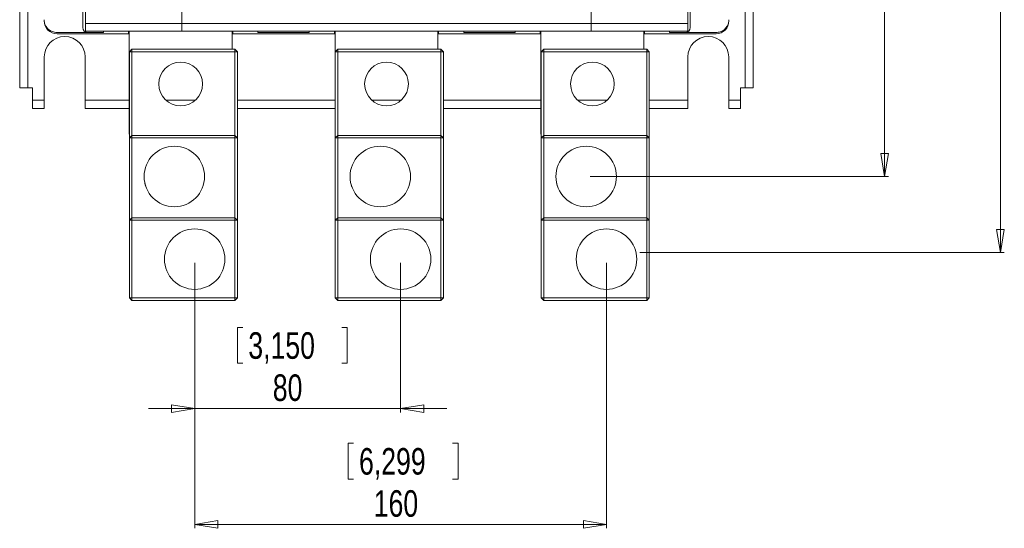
# Model space of a CAD drawing. Header units: millimetres. Extents: x 0 to 1189, y 0 to 841.
# Tile 3 of 10: x 172 to 427, y 368 to 499. Entities that reach past the tile are written whole.
import ezdxf

# ---------------------------------------------------------------- set-up
doc = ezdxf.new("R2010")
doc.units = ezdxf.units.MM
doc.styles.add('SLDTEXTSTYLE3', font='TXT', dxfattribs={"width": 0.75})
doc.dimstyles.new('SLDDIMSTYLE0', dxfattribs={"dimtxt": 6.879167, "dimasz": 6, "dimexe": 0, "dimexo": 0.0625, "dimgap": 1.719792, "dimtad": 2, "dimdec": 1, "dimlfac": 1.5, "dimrnd": 1e-09, "dimzin": 12, "dimdsep": 46, "dimtxsty": 'SLDTEXTSTYLE3', "dimblk1": 'CLOSED', "dimblk2": 'CLOSED', "dimsah": 1, "dimcen": 0.09, "dimadec": 0, "dimazin": 0, "dimtfac": 1, "dimtofl": 0, "dimtmove": 0, "dimatfit": 3, "dimldrblk": 'CLOSED', "dimfxl": 1, "dimtolj": 1, "dimtzin": 12, "dimarcsym": 0})
doc.dimstyles.new('SLDDIMSTYLE1', dxfattribs={"dimtxt": 6.879167, "dimasz": 6, "dimexe": 0, "dimexo": 0.0625, "dimgap": 1.719792, "dimtad": 2, "dimdec": 1, "dimlfac": 1.5, "dimrnd": 1e-09, "dimzin": 12, "dimdsep": 46, "dimtxsty": 'SLDTEXTSTYLE3', "dimblk1": 'CLOSED', "dimblk2": 'CLOSED', "dimsah": 1, "dimcen": 0.09, "dimadec": 0, "dimazin": 0, "dimtfac": 1, "dimtofl": 0, "dimtmove": 0, "dimatfit": 3, "dimldrblk": 'CLOSED', "dimfxl": 1, "dimtolj": 1, "dimtzin": 12, "dimarcsym": 0})

# ---------------------------------------------------------------- blocks, each defined once
blk = doc.blocks.new('_CLOSED')
at = {"color": 0, "linetype": 'ByBlock', "lineweight": -2}
for p, q in [((-1, 0.166667), (0, 0)), ((-1, 0.166667), (-1, -0.166667)), ((0, 0), (-1, -0.166667)), ((0, 0), (-1, 0))]:
    blk.add_line(p, q, dxfattribs=at)
blk = doc.blocks.new('*D3')
at = {"color": 7, "linetype": 'Continuous', "lineweight": 0}
for p, q in [((217.65, 436.34), (217.65, 397.61)), ((270.98, 436.34), (270.98, 397.61)), ((228.75, 419.64), (228.75, 410.35)), ((228.75, 419.64), (230.14, 419.64)), ((257.18, 419.64), (255.78, 419.64)), ((257.18, 419.64), (257.18, 410.35)), ((228.75, 410.35), (230.14, 410.35)), ((257.18, 410.35), (255.78, 410.35)), ((217.65, 398.61), (205.65, 398.61)), ((217.65, 398.61), (270.98, 398.61)), ((270.98, 398.61), (282.98, 398.61))]:
    blk.add_line(p, q, dxfattribs=at)
at = {"color": 7, "linetype": 'Continuous', "lineweight": 0, "xscale": 6, "yscale": 6}
blk.add_blockref('_CLOSED', (217.65, 398.61, 0.07), dxfattribs=at)
at = {"color": 7, "linetype": 'Continuous', "lineweight": 0, "xscale": 6, "yscale": 6, "rotation": 180}
blk.add_blockref('_CLOSED', (270.98, 398.61, 0.07), dxfattribs=at)
at = {"color": 7, "linetype": 'Continuous', "lineweight": 0, "char_height": 6.879, "attachment_point": 1, "style": 'SLDTEXTSTYLE3'}
for s, insert in [('3,150', (231.53, 418.4)), ('80', (237.88, 407.48))]:
    blk.add_mtext(s, dxfattribs=dict(at, insert=insert))
blk = doc.blocks.new('*D4')
at = {"color": 7, "linetype": 'Continuous', "lineweight": 0}
for p, q in [((217.65, 436.34), (217.65, 367.61)), ((324.31, 436.34), (324.31, 367.61)), ((257.42, 389.64), (257.42, 380.35)), ((257.42, 389.64), (258.82, 389.64)), ((285.85, 389.64), (284.46, 389.64)), ((285.85, 389.64), (285.85, 380.35)), ((257.42, 380.35), (258.82, 380.35)), ((285.85, 380.35), (284.46, 380.35)), ((217.65, 368.61), (324.31, 368.61))]:
    blk.add_line(p, q, dxfattribs=at)
at = {"color": 7, "linetype": 'Continuous', "lineweight": 0, "xscale": 6, "yscale": 6, "rotation": 180}
blk.add_blockref('_CLOSED', (217.65, 368.61, 0.07), dxfattribs=at)
at = {"color": 7, "linetype": 'Continuous', "lineweight": 0, "xscale": 6, "yscale": 6}
blk.add_blockref('_CLOSED', (324.31, 368.61, 0.07), dxfattribs=at)
at = {"color": 7, "linetype": 'Continuous', "lineweight": 0, "char_height": 6.879, "attachment_point": 1, "style": 'SLDTEXTSTYLE3'}
for s, insert in [('6,299', (260.21, 388.4)), ('160', (264.02, 377.48))]:
    blk.add_mtext(s, dxfattribs=dict(at, insert=insert))
blk = doc.blocks.new('*D8')
at = {"color": 7, "linetype": 'Continuous', "lineweight": 0}
for p, q in [((323.28, 687.34), (397.33, 687.34)), ((396.33, 687.34), (396.33, 458.74)), ((375.3, 589.73), (384.58, 589.73)), ((375.3, 589.73), (375.3, 588.34)), ((384.58, 589.73), (384.58, 588.34)), ((375.3, 556.22), (375.3, 557.61)), ((375.3, 556.22), (384.58, 556.22)), ((384.58, 556.22), (384.58, 557.61)), ((320.05, 458.74), (397.33, 458.74))]:
    blk.add_line(p, q, dxfattribs=at)
at = {"color": 7, "linetype": 'Continuous', "lineweight": 0, "xscale": 6, "yscale": 6}
for p, rotation in [((396.33, 687.34, 0.07), 90), ((396.33, 458.74, 0.07), 270)]:
    blk.add_blockref('_CLOSED', p, dxfattribs=dict(at, rotation=rotation))
at = {"color": 7, "linetype": 'Continuous', "lineweight": 0, "char_height": 6.879, "attachment_point": 1, "rotation": 90, "style": 'SLDTEXTSTYLE3'}
for s, insert in [('13,500', (376.54, 559)), ('342,9', (387.46, 561.55))]:
    blk.add_mtext(s, dxfattribs=dict(at, insert=insert))
blk = doc.blocks.new('*D9')
at = {"color": 7, "linetype": 'Continuous', "lineweight": 0}
for p, q in [((318.01, 708.74), (427.33, 708.74)), ((426.33, 708.74), (426.33, 439.03)), ((405.3, 589.73), (414.58, 589.73)), ((405.3, 589.73), (405.3, 588.34)), ((414.58, 589.73), (414.58, 588.34)), ((405.3, 556.22), (405.3, 557.61)), ((405.3, 556.22), (414.58, 556.22)), ((414.58, 556.22), (414.58, 557.61)), ((332.96, 439.03), (427.33, 439.03))]:
    blk.add_line(p, q, dxfattribs=at)
at = {"color": 7, "linetype": 'Continuous', "lineweight": 0, "xscale": 6, "yscale": 6}
for p, rotation in [((426.33, 708.74, 0.07), 90), ((426.33, 439.03, 0.07), 270)]:
    blk.add_blockref('_CLOSED', p, dxfattribs=dict(at, rotation=rotation))
at = {"color": 7, "linetype": 'Continuous', "lineweight": 0, "char_height": 6.879, "attachment_point": 1, "rotation": 90, "style": 'SLDTEXTSTYLE3'}
for s, insert in [('15,928', (406.54, 559)), ('404,6', (417.46, 561.55))]:
    blk.add_mtext(s, dxfattribs=dict(at, insert=insert))

msp = doc.modelspace()

# ---------------------------------------------------------------- linework, layer by layer
at = {"color": 7, "linetype": 'Continuous', "lineweight": 15}
for p, q in [((172.329, 666.376), (172.329, 481.709)), ((174.462, 666.376), (174.462, 481.709)), ((360.196, 481.709), (360.196, 666.376)), ((362.329, 481.709), (362.329, 666.376)), ((188.662, 497.368), (188.662, 648.717)), ((189.329, 647.709), (189.329, 498.376)), ((345.329, 647.709), (345.329, 498.376)), ((345.996, 648.717), (345.996, 497.368)), ((214.324, 498.376), (214.324, 546.376)), ((320.334, 546.376), (320.334, 498.376)), ((189.329, 498.376), (214.324, 498.376)), ((189.329, 498.376), (189.329, 496.376)), ((320.334, 498.376), (214.324, 498.376)), ((214.324, 498.376), (214.324, 496.376)), ((320.334, 498.376), (320.334, 496.376)), ((320.334, 498.376), (345.329, 498.376)), ((345.329, 498.376), (345.329, 496.376)), ((189.996, 496.035), (181.996, 496.035)), ((200.496, 495.709), (181.996, 495.709)), ((189.329, 496.376), (214.324, 496.376)), ((193.996, 496.035), (189.996, 496.035)), ((193.996, 496.035), (193.996, 496.376)), ((200.496, 495.709), (200.496, 496.376)), ((200.662, 495.709), (200.496, 495.709)), ((200.662, 469.709), (200.662, 496.376)), ((214.324, 496.376), (320.334, 496.376)), ((227.329, 496.376), (227.329, 491.709)), ((227.496, 495.709), (227.329, 495.709)), ((227.496, 496.376), (227.496, 495.709)), ((253.829, 495.709), (227.496, 495.709)), ((233.996, 496.376), (233.996, 496.035)), ((247.329, 496.035), (233.996, 496.035)), ((247.329, 496.035), (247.329, 496.376)), ((253.829, 495.709), (253.829, 496.376)), ((253.996, 495.709), (253.829, 495.709)), ((253.996, 469.709), (253.996, 496.376)), ((280.662, 496.376), (280.662, 491.709)), ((280.829, 495.709), (280.662, 495.709)), ((280.829, 496.376), (280.829, 495.709)), ((307.162, 495.709), (280.829, 495.709)), ((287.329, 496.376), (287.329, 496.035)), ((300.662, 496.035), (287.329, 496.035)), ((300.662, 496.035), (300.662, 496.376)), ((307.162, 495.709), (307.162, 496.376)), ((307.329, 495.709), (307.162, 495.709)), ((307.329, 469.709), (307.329, 496.376)), ((320.334, 496.376), (345.329, 496.376)), ((333.996, 496.376), (333.996, 491.709)), ((334.162, 495.709), (333.996, 495.709)), ((334.162, 496.376), (334.162, 495.709)), ((352.662, 495.709), (334.162, 495.709)), ((340.662, 496.035), (340.662, 496.376)), ((344.662, 496.035), (340.662, 496.035)), ((352.662, 496.035), (344.662, 496.035)), ((178.701, 478.509), (178.701, 489.709)), ((189.291, 489.709), (189.291, 478.509)), ((201.396, 491.709), (200.729, 491.043)), ((200.729, 491.043), (201.396, 491.043)), ((200.729, 468.743), (200.729, 491.043)), ((201.396, 491.709), (228.062, 491.709)), ((201.396, 491.709), (201.396, 491.043)), ((228.062, 491.043), (201.396, 491.043)), ((201.396, 491.043), (201.396, 469.409)), ((228.062, 491.043), (228.062, 491.709)), ((228.729, 491.043), (228.062, 491.709)), ((228.062, 491.043), (228.729, 491.043)), ((228.062, 469.409), (228.062, 491.043)), ((228.729, 491.043), (228.729, 468.743)), ((254.729, 491.709), (254.062, 491.043)), ((254.062, 491.043), (254.729, 491.043)), ((254.062, 468.743), (254.062, 491.043)), ((254.729, 491.709), (281.396, 491.709)), ((254.729, 491.709), (254.729, 491.043)), ((254.729, 491.043), (254.729, 469.409)), ((281.396, 491.043), (254.729, 491.043)), ((281.396, 491.043), (281.396, 491.709)), ((282.062, 491.043), (281.396, 491.709)), ((281.396, 469.409), (281.396, 491.043)), ((281.396, 491.043), (282.062, 491.043)), ((282.062, 491.043), (282.062, 468.743)), ((308.062, 491.709), (307.396, 491.043)), ((307.396, 491.043), (308.062, 491.043)), ((307.396, 468.743), (307.396, 491.043)), ((308.062, 491.709), (334.729, 491.709)), ((308.062, 491.709), (308.062, 491.043)), ((308.062, 491.043), (308.062, 469.409)), ((334.729, 491.043), (308.062, 491.043)), ((334.729, 491.043), (334.729, 491.709)), ((335.396, 491.043), (334.729, 491.709)), ((334.729, 469.409), (334.729, 491.043)), ((334.729, 491.043), (335.396, 491.043)), ((335.396, 491.043), (335.396, 468.743)), ((345.367, 478.509), (345.367, 489.709)), ((355.957, 489.709), (355.957, 478.509)), ((172.329, 481.709), (174.462, 481.709)), ((174.462, 481.709), (175.662, 481.709)), ((175.662, 481.709), (175.662, 478.509)), ((358.996, 478.509), (358.996, 481.709)), ((358.996, 481.709), (360.196, 481.709)), ((360.196, 481.709), (362.329, 481.709)), ((175.662, 478.509), (178.701, 478.509)), ((175.662, 478.509), (175.662, 476.376)), ((178.701, 476.376), (178.701, 478.509)), ((189.291, 478.509), (189.291, 476.376)), ((189.291, 478.509), (200.662, 478.509)), ((210.191, 478.509), (217.8, 478.509)), ((228.729, 478.509), (253.996, 478.509)), ((263.525, 478.509), (271.133, 478.509)), ((282.062, 478.509), (307.329, 478.509)), ((316.858, 478.509), (324.466, 478.509)), ((335.396, 478.509), (345.367, 478.509)), ((345.367, 476.376), (345.367, 478.509)), ((355.957, 478.509), (358.996, 478.509)), ((355.957, 478.509), (355.957, 476.376)), ((358.996, 476.376), (358.996, 478.509)), ((175.662, 476.376), (178.701, 476.376)), ((189.291, 476.376), (200.662, 476.376)), ((228.729, 476.376), (253.996, 476.376)), ((282.062, 476.376), (307.329, 476.376)), ((335.396, 476.376), (345.367, 476.376)), ((355.957, 476.376), (358.996, 476.376)), ((200.729, 469.709), (200.662, 469.709)), ((200.729, 468.743), (201.396, 469.409)), ((201.396, 469.409), (228.062, 469.409)), ((201.396, 468.743), (201.396, 469.409)), ((228.062, 469.409), (228.729, 468.743)), ((228.062, 469.409), (228.062, 468.743)), ((254.062, 469.709), (253.996, 469.709)), ((254.062, 468.743), (254.729, 469.409)), ((254.729, 469.409), (281.396, 469.409)), ((254.729, 468.743), (254.729, 469.409)), ((281.396, 469.409), (282.062, 468.743)), ((281.396, 469.409), (281.396, 468.743)), ((307.396, 469.709), (307.329, 469.709)), ((307.396, 468.743), (308.062, 469.409)), ((308.062, 469.409), (334.729, 469.409)), ((308.062, 468.743), (308.062, 469.409)), ((334.729, 469.409), (335.396, 468.743)), ((334.729, 469.409), (334.729, 468.743)), ((200.729, 468.743), (201.396, 468.743)), ((200.729, 447.409), (200.729, 468.743)), ((201.396, 468.743), (201.396, 448.076)), ((228.062, 468.743), (201.396, 468.743)), ((228.062, 448.076), (228.062, 468.743)), ((228.062, 468.743), (228.729, 468.743)), ((228.729, 468.743), (228.729, 447.409)), ((254.062, 468.743), (254.729, 468.743)), ((254.062, 447.409), (254.062, 468.743)), ((254.729, 468.743), (254.729, 448.076)), ((281.396, 468.743), (254.729, 468.743)), ((281.396, 468.743), (282.062, 468.743)), ((281.396, 448.076), (281.396, 468.743)), ((282.062, 468.743), (282.062, 447.409)), ((307.396, 468.743), (308.062, 468.743)), ((307.396, 447.409), (307.396, 468.743)), ((308.062, 468.743), (308.062, 448.076)), ((334.729, 468.743), (308.062, 468.743)), ((334.729, 448.076), (334.729, 468.743)), ((334.729, 468.743), (335.396, 468.743)), ((335.396, 468.743), (335.396, 447.409)), ((200.729, 447.409), (201.396, 448.076)), ((200.729, 427.276), (200.729, 447.409)), ((200.729, 447.409), (201.396, 447.409)), ((201.396, 448.076), (228.062, 448.076)), ((201.396, 447.409), (201.396, 448.076)), ((201.396, 447.409), (201.396, 427.276)), ((228.062, 447.409), (201.396, 447.409)), ((228.062, 448.076), (228.729, 447.409)), ((228.062, 448.076), (228.062, 447.409)), ((228.062, 427.276), (228.062, 447.409)), ((228.062, 447.409), (228.729, 447.409)), ((228.729, 447.409), (228.729, 427.276)), ((254.062, 447.409), (254.729, 448.076)), ((254.062, 427.276), (254.062, 447.409)), ((254.062, 447.409), (254.729, 447.409)), ((254.729, 448.076), (281.396, 448.076)), ((254.729, 447.409), (254.729, 448.076)), ((281.396, 447.409), (254.729, 447.409)), ((254.729, 447.409), (254.729, 427.276)), ((281.396, 448.076), (281.396, 447.409)), ((281.396, 448.076), (282.062, 447.409)), ((281.396, 427.276), (281.396, 447.409)), ((281.396, 447.409), (282.062, 447.409)), ((282.062, 447.409), (282.062, 427.276)), ((307.396, 447.409), (308.062, 448.076)), ((307.396, 427.276), (307.396, 447.409)), ((307.396, 447.409), (308.062, 447.409)), ((308.062, 448.076), (334.729, 448.076)), ((308.062, 447.409), (308.062, 448.076)), ((334.729, 447.409), (308.062, 447.409)), ((308.062, 447.409), (308.062, 427.276)), ((334.729, 448.076), (335.396, 447.409)), ((334.729, 448.076), (334.729, 447.409)), ((334.729, 427.276), (334.729, 447.409)), ((334.729, 447.409), (335.396, 447.409)), ((335.396, 447.409), (335.396, 427.276)), ((200.729, 427.276), (201.396, 427.276)), ((201.396, 426.609), (200.729, 427.276)), ((201.396, 427.276), (228.062, 427.276)), ((201.396, 426.609), (201.396, 427.276)), ((228.062, 426.609), (201.396, 426.609)), ((228.062, 427.276), (228.729, 427.276)), ((228.062, 426.609), (228.729, 427.276)), ((228.062, 427.276), (228.062, 426.609)), ((254.062, 427.276), (254.729, 427.276)), ((254.729, 426.609), (254.062, 427.276)), ((254.729, 427.276), (281.396, 427.276)), ((254.729, 426.609), (254.729, 427.276)), ((281.396, 426.609), (254.729, 426.609)), ((281.396, 427.276), (282.062, 427.276)), ((281.396, 426.609), (282.062, 427.276)), ((281.396, 427.276), (281.396, 426.609)), ((307.396, 427.276), (308.062, 427.276)), ((308.062, 426.609), (307.396, 427.276)), ((308.062, 427.276), (334.729, 427.276)), ((308.062, 426.609), (308.062, 427.276)), ((334.729, 426.609), (308.062, 426.609)), ((334.729, 427.276), (335.396, 427.276)), ((334.729, 426.609), (335.396, 427.276)), ((334.729, 427.276), (334.729, 426.609))]:
    msp.add_line(p, q, dxfattribs=at)
for centre, radius in [((213.996, 482.709), 5.667), ((267.329, 482.709), 5.667), ((320.662, 482.709), 5.667), ((212.379, 458.743), 7.833), ((265.712, 458.743), 7.833), ((319.046, 458.743), 7.833), ((217.646, 437.343), 7.833), ((270.979, 437.343), 7.833), ((324.312, 437.343), 7.833)]:
    msp.add_circle(centre, radius, dxfattribs=at)
for centre, radius, start, end in [((181.996, 499.043), 3.333, 180, 270), ((189.996, 497.368), 1.333, 180, 270), ((344.662, 497.368), 1.333, 270, 0), ((352.662, 499.043), 3.333, 270, 0), ((183.996, 489.709), 5.295, 0, 180), ((350.662, 489.709), 5.295, 0, 180)]:
    msp.add_arc(centre, radius, start, end, dxfattribs=at)
for points, knots in [([(181.996, 496.035), (181.574, 496.082), (180.733, 496.177), (179.722, 496.842), (179.048, 497.705), (178.711, 498.586), (178.676, 499.138), (178.662, 499.368)], [0, 0, 0, 0, 0.2483189, 0.496229, 0.7102472, 0.8795838, 1, 1, 1, 1]), ([(355.996, 499.368), (355.969, 499.052), (355.915, 498.421), (355.48, 497.494), (354.768, 496.705), (353.781, 496.144), (353.027, 496.071), (352.662, 496.035)], [0, 0, 0, 0, 0.1655465, 0.3303026, 0.5560319, 0.784885, 1, 1, 1, 1]), ([(205, 456.141), (204.978, 456.195), (204.891, 456.405), (204.811, 456.724), (204.738, 457.012), (204.731, 457.045), (204.729, 457.058)], [0, 0, 0, 0, 0.1176988, 0.4600061, 0.7991352, 1, 1, 1, 1]), ([(258.333, 456.141), (258.311, 456.195), (258.225, 456.405), (258.144, 456.724), (258.072, 457.012), (258.065, 457.045), (258.062, 457.058)], [0, 0, 0, 0, 0.1176988, 0.4600062, 0.7991351, 1, 1, 1, 1]), ([(311.666, 456.141), (311.644, 456.195), (311.558, 456.405), (311.478, 456.724), (311.405, 457.012), (311.398, 457.045), (311.396, 457.058)], [0, 0, 0, 0, 0.1176988, 0.4600062, 0.7991351, 1, 1, 1, 1])]:
    msp.add_open_spline(points, degree=3, knots=knots, dxfattribs=at)

# ---------------------------------------------------------------- dimensions: what is measured, and where the dimension line sits
at = {"color": 7, "linetype": 'Continuous', "lineweight": 0}
for base, p1, p2, picture, middle in [((426.329, 439.028), (317.012, 708.743), (331.962, 439.028), '*D9', (426.329, 572.976)), ((396.329, 458.743), (322.279, 687.343), (319.046, 458.743), '*D8', (396.329, 572.976))]:
    dim = msp.add_linear_dim(base=base, p1=p1, p2=p2, angle=90, dimstyle='SLDDIMSTYLE1', dxfattribs=at)
    dim.commit()
    dim.dimension.update_dxf_attribs({"geometry": picture, "text_midpoint": middle, "dimtype": 160})
for base, p2, dimstyle, picture, middle in [((270.979, 398.609), (270.979, 437.343), 'SLDDIMSTYLE0', '*D3', (242.963, 398.609)), ((324.312, 368.609), (324.312, 437.343), 'SLDDIMSTYLE1', '*D4', (271.639, 368.609))]:
    dim = msp.add_linear_dim(base=base, p1=(217.646, 437.343), p2=p2, dimstyle=dimstyle, dxfattribs=at)
    dim.commit()
    dim.dimension.update_dxf_attribs({"geometry": picture, "text_midpoint": middle, "dimtype": 160})

doc.saveas('drawing.dxf')
